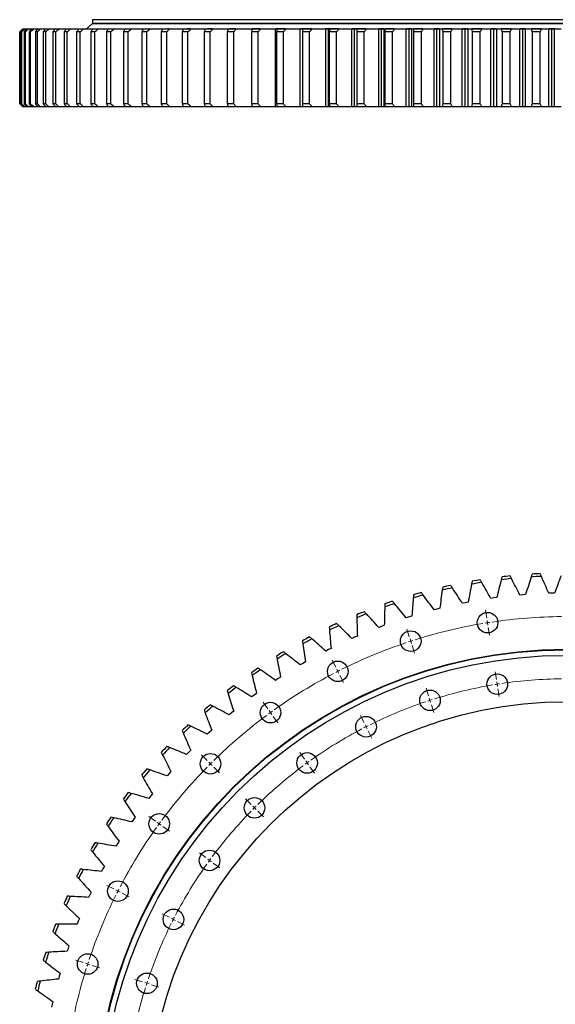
# Model space of a CAD drawing. Header units: millimetres. Extents: x -112 to 5684, y 5243 to 9647.
# Tile 2 of 12: x 647 to 1220, y 6370 to 7422. Entities that reach past the tile are written whole.
import ezdxf

# ---------------------------------------------------------------- set-up
doc = ezdxf.new("R2010")
doc.units = ezdxf.units.MM
doc.header["$LTSCALE"] = 20

msp = doc.modelspace()

# ---------------------------------------------------------------- linework, layer by layer
at = {"color": 7, "linetype": 'Continuous', "lineweight": 25}
for p, q in [((725.3, 7422.4), (725.3, 7418.4)), ((1737.3, 7422.4), (725.3, 7422.4)), ((647.7, 7409.4), (647.5, 7409.4)), ((647.5, 7409.4), (647.5, 7332.4)), ((647.7, 7332.4), (647.7, 7409.4)), ((649.7, 7409.4), (649, 7409.4)), ((649, 7409.4), (649, 7332.4)), ((649.7, 7332.4), (649.7, 7409.4)), ((651.5, 7412.4), (650.7, 7412.4)), ((652.8, 7412.4), (651.9, 7412.4)), ((653.5, 7409.4), (652.3, 7409.4)), ((652.3, 7409.4), (652.3, 7332.4)), ((654.8, 7412.4), (652.8, 7412.4)), ((653.5, 7332.4), (653.5, 7409.4)), ((656.6, 7412.4), (655.1, 7412.4)), ((659.7, 7412.4), (656.6, 7412.4)), ((659, 7409.4), (657.4, 7409.4)), ((657.4, 7409.4), (657.4, 7332.4)), ((659, 7332.4), (659, 7409.4)), ((662.2, 7412.4), (660.1, 7412.4)), ((666.4, 7412.4), (662.2, 7412.4)), ((666.3, 7409.4), (664.2, 7409.4)), ((664.2, 7409.4), (664.2, 7332.4)), ((666.3, 7332.4), (666.3, 7409.4)), ((669.5, 7412.4), (666.8, 7412.4)), ((674.9, 7412.4), (669.5, 7412.4)), ((675.3, 7409.4), (672.7, 7409.4)), ((672.7, 7409.4), (672.7, 7332.4)), ((678.5, 7412.4), (675.2, 7412.4)), ((675.3, 7332.4), (675.3, 7409.4)), ((685, 7412.4), (678.5, 7412.4)), ((686, 7409.4), (682.9, 7409.4)), ((682.9, 7409.4), (682.9, 7332.4)), ((689.2, 7412.4), (685.3, 7412.4)), ((686, 7332.4), (686, 7409.4)), ((696.7, 7412.4), (689.2, 7412.4)), ((694.8, 7409.4), (694.8, 7332.4)), ((698.3, 7409.4), (694.8, 7409.4)), ((701.5, 7412.4), (697.1, 7412.4)), ((698.3, 7332.4), (698.3, 7409.4)), ((710, 7412.4), (701.5, 7412.4)), ((708.3, 7409.4), (708.3, 7332.4)), ((712.2, 7409.4), (708.3, 7409.4)), ((715.4, 7412.4), (710.5, 7412.4)), ((712.2, 7332.4), (712.2, 7409.4)), ((724.8, 7417.9), (718.8, 7412.5)), ((723.4, 7409.4), (723.4, 7332.4)), ((727.8, 7409.4), (723.4, 7409.4)), ((1737.8, 7417.9), (724.8, 7417.9)), ((1737.3, 7418.4), (725.3, 7418.4)), ((725.3, 7412.5), (725.3, 7412.4)), ((731, 7412.4), (725.5, 7412.4)), ((727.8, 7332.4), (727.8, 7409.4)), ((732.3, 7418.4), (732.3, 7417.9)), ((740.1, 7409.4), (740.1, 7332.4)), ((744.8, 7409.4), (740.1, 7409.4)), ((748, 7412.4), (742, 7412.4)), ((744.8, 7332.4), (744.8, 7409.4)), ((758.2, 7409.4), (758.2, 7332.4)), ((763.4, 7409.4), (758.2, 7409.4)), ((766.5, 7412.4), (760, 7412.4)), ((763.4, 7332.4), (763.4, 7409.4)), ((777.8, 7409.4), (777.8, 7332.4)), ((783.3, 7409.4), (777.8, 7409.4)), ((786.4, 7412.4), (779.4, 7412.4)), ((783.3, 7332.4), (783.3, 7409.4)), ((785.9, 7412.5), (785.5, 7412.5)), ((798.7, 7409.4), (798.7, 7332.4)), ((804.6, 7409.4), (798.7, 7409.4)), ((807.6, 7412.4), (800.2, 7412.4)), ((804.6, 7332.4), (804.6, 7409.4)), ((807.2, 7412.5), (805.2, 7412.5)), ((821, 7409.4), (821, 7332.4)), ((827.2, 7409.4), (821, 7409.4)), ((830.2, 7412.4), (822.3, 7412.4)), ((829.7, 7412.5), (826, 7412.5)), ((827.2, 7332.4), (827.2, 7409.4)), ((844.5, 7409.4), (844.5, 7332.4)), ((851.1, 7409.4), (844.5, 7409.4)), ((853.9, 7412.4), (845.6, 7412.4)), ((853.6, 7412.5), (848.1, 7412.5)), ((851.1, 7332.4), (851.1, 7409.4)), ((869.2, 7409.4), (869.2, 7332.4)), ((876.1, 7409.4), (869.2, 7409.4)), ((878.8, 7412.4), (870.2, 7412.4)), ((878.4, 7412.5), (871.5, 7412.5)), ((876.1, 7332.4), (876.1, 7409.4)), ((895, 7409.4), (895, 7332.4)), ((902.2, 7409.4), (895, 7409.4)), ((895.5, 7411.4), (895.5, 7412.4)), ((895.8, 7412.4), (895.5, 7412.4)), ((904.4, 7412.5), (895.8, 7412.5)), ((904.8, 7412.4), (895.8, 7412.4)), ((902.2, 7332.4), (902.2, 7409.4)), ((920.9, 7329.4), (920.9, 7412.4)), ((922.4, 7412.4), (920.9, 7412.4)), ((931.4, 7412.5), (921.1, 7412.5)), ((929.2, 7409.4), (921.8, 7409.4)), ((921.8, 7409.4), (921.8, 7332.4)), ((931.8, 7412.4), (922.4, 7412.4)), ((929.2, 7332.4), (929.2, 7409.4)), ((947.2, 7329.4), (947.2, 7412.4)), ((950, 7412.4), (947.2, 7412.4)), ((959.3, 7412.5), (947.5, 7412.5)), ((957.2, 7409.4), (949.6, 7409.4)), ((949.6, 7409.4), (949.6, 7332.4)), ((959.7, 7412.4), (950, 7412.4)), ((950, 7412.2), (950, 7412.4)), ((950, 7412.4), (950, 7412.4)), ((957.2, 7332.4), (957.2, 7409.4)), ((974.4, 7329.4), (974.4, 7412.4)), ((977.2, 7412.4), (974.4, 7412.4)), ((988, 7412.5), (974.7, 7412.5)), ((977.2, 7329.4), (977.2, 7412.4)), ((978.4, 7412.4), (977.2, 7412.4)), ((978.2, 7409.4), (978.2, 7332.4)), ((986, 7409.4), (978.2, 7409.4)), ((988.4, 7412.4), (978.4, 7412.4)), ((986, 7332.4), (986, 7409.4)), ((1002.4, 7329.4), (1002.4, 7412.4)), ((1005.3, 7412.4), (1002.4, 7412.4)), ((1017.4, 7412.5), (1002.7, 7412.5)), ((1005.3, 7329.4), (1005.3, 7412.4)), ((1007.6, 7412.4), (1005.3, 7412.4)), ((1017.8, 7412.4), (1007.6, 7412.4)), ((1007.6, 7409.4), (1007.6, 7332.4)), ((1015.6, 7409.4), (1007.6, 7409.4)), ((1015.6, 7332.4), (1015.6, 7409.4)), ((1031.1, 7329.4), (1031.1, 7412.4)), ((1034, 7412.4), (1031.1, 7412.4)), ((1036.6, 7412.5), (1031.3, 7412.5)), ((1034, 7329.4), (1034, 7412.4)), ((1037, 7412.4), (1034, 7412.4)), ((1037, 7329.4), (1037, 7412.4)), ((1047.9, 7412.4), (1037.5, 7412.4)), ((1037.6, 7409.4), (1037.6, 7332.4)), ((1045.8, 7409.4), (1037.6, 7409.4)), ((1047.5, 7412.5), (1037.8, 7412.5)), ((1045.8, 7332.4), (1045.8, 7409.4)), ((1060.3, 7329.4), (1060.3, 7412.4)), ((1063.4, 7412.4), (1060.3, 7412.4)), ((1066, 7412.5), (1060.6, 7412.5)), ((1063.4, 7329.4), (1063.4, 7412.4)), ((1066.4, 7412.4), (1063.4, 7412.4)), ((1066.4, 7329.4), (1066.4, 7412.4)), ((1078.6, 7412.4), (1068, 7412.4)), ((1078.2, 7412.5), (1068.3, 7412.5)), ((1068.3, 7409.4), (1068.3, 7332.4)), ((1076.6, 7409.4), (1068.3, 7409.4)), ((1076.6, 7332.4), (1076.6, 7409.4)), ((1090.1, 7329.4), (1090.1, 7412.4)), ((1093.2, 7412.4), (1090.1, 7412.4)), ((1095.9, 7412.5), (1090.4, 7412.5)), ((1093.2, 7329.4), (1093.2, 7412.4)), ((1096.3, 7412.4), (1093.2, 7412.4)), ((1096.3, 7329.4), (1096.3, 7412.4)), ((1109.7, 7412.4), (1098.9, 7412.4)), ((1109.3, 7412.5), (1099.2, 7412.5)), ((1099.4, 7409.4), (1099.4, 7332.4)), ((1107.9, 7409.4), (1099.4, 7409.4)), ((1107.9, 7332.4), (1107.9, 7409.4)), ((1120.3, 7329.4), (1120.3, 7412.4)), ((1123.5, 7412.4), (1120.3, 7412.4)), ((1126.2, 7412.5), (1120.6, 7412.5)), ((1123.5, 7329.4), (1123.5, 7412.4)), ((1126.6, 7412.4), (1123.5, 7412.4)), ((1126.6, 7329.4), (1126.6, 7412.4)), ((1141.1, 7412.4), (1130.3, 7412.4)), ((1140.8, 7412.5), (1130.6, 7412.5)), ((1130.9, 7409.4), (1130.9, 7332.4)), ((1139.5, 7409.4), (1130.9, 7409.4)), ((1139.5, 7332.4), (1139.5, 7409.4)), ((1150.9, 7329.4), (1150.9, 7412.4)), ((1154, 7412.4), (1150.9, 7412.4)), ((1156.9, 7412.5), (1151.2, 7412.5)), ((1154, 7329.4), (1154, 7412.4)), ((1157.2, 7412.4), (1154, 7412.4)), ((1157.2, 7329.4), (1157.2, 7412.4)), ((1172.9, 7412.4), (1162, 7412.4)), ((1172.5, 7412.5), (1162.3, 7412.5)), ((1162.8, 7409.4), (1162.8, 7332.4)), ((1171.4, 7409.4), (1162.8, 7409.4)), ((1171.4, 7332.4), (1171.4, 7409.4)), ((1181.7, 7329.4), (1181.7, 7412.4)), ((1184.9, 7412.4), (1181.7, 7412.4)), ((1187.7, 7412.5), (1182, 7412.5)), ((1184.9, 7329.4), (1184.9, 7412.4)), ((1188, 7412.4), (1184.9, 7412.4)), ((1188, 7329.4), (1188, 7412.4)), ((1204.8, 7412.4), (1193.8, 7412.4)), ((1204.5, 7412.5), (1194.2, 7412.5)), ((1194.8, 7409.4), (1194.8, 7332.4)), ((1203.5, 7409.4), (1194.8, 7409.4)), ((1203.5, 7332.4), (1203.5, 7409.4)), ((1212.7, 7329.4), (1212.7, 7412.4)), ((1215.8, 7412.4), (1212.7, 7412.4)), ((1218.7, 7412.5), (1213, 7412.5)), ((1215.8, 7329.4), (1215.8, 7412.4)), ((1219, 7412.4), (1215.8, 7412.4)), ((1219, 7329.4), (1219, 7412.4)), ((647.7, 7332.4), (647.5, 7332.4)), ((649.7, 7332.4), (649, 7332.4)), ((651.5, 7329.4), (650.7, 7329.4)), ((652.8, 7329.4), (651.9, 7329.4)), ((653.5, 7332.4), (652.3, 7332.4)), ((654.8, 7329.4), (652.8, 7329.4)), ((656.6, 7329.4), (655.1, 7329.4)), ((659.7, 7329.4), (656.6, 7329.4)), ((659, 7332.4), (657.4, 7332.4)), ((662.2, 7329.4), (660.1, 7329.4)), ((666.4, 7329.4), (662.2, 7329.4)), ((666.3, 7332.4), (664.2, 7332.4)), ((669.5, 7329.4), (666.8, 7329.4)), ((674.9, 7329.4), (669.5, 7329.4)), ((675.3, 7332.4), (672.7, 7332.4)), ((678.5, 7329.4), (675.2, 7329.4)), ((685, 7329.4), (678.5, 7329.4)), ((686, 7332.4), (682.9, 7332.4)), ((689.2, 7329.4), (685.3, 7329.4)), ((696.7, 7329.4), (689.2, 7329.4)), ((698.3, 7332.4), (694.8, 7332.4)), ((701.5, 7329.4), (697.1, 7329.4)), ((710, 7329.4), (701.5, 7329.4)), ((712.2, 7332.4), (708.3, 7332.4)), ((715.4, 7329.4), (710.5, 7329.4)), ((727.8, 7332.4), (723.4, 7332.4)), ((731, 7329.4), (725.5, 7329.4)), ((744.8, 7332.4), (740.1, 7332.4)), ((748, 7329.4), (742, 7329.4)), ((763.4, 7332.4), (758.2, 7332.4)), ((766.5, 7329.4), (760, 7329.4)), ((783.3, 7332.4), (777.8, 7332.4)), ((786.4, 7329.4), (779.4, 7329.4)), ((804.6, 7332.4), (798.7, 7332.4)), ((807.6, 7329.4), (800.2, 7329.4)), ((827.2, 7332.4), (821, 7332.4)), ((830.2, 7329.4), (822.3, 7329.4)), ((851.1, 7332.4), (844.5, 7332.4)), ((853.9, 7329.4), (845.6, 7329.4)), ((876.1, 7332.4), (869.2, 7332.4)), ((878.8, 7329.4), (870.2, 7329.4)), ((902.2, 7332.4), (895, 7332.4)), ((895.5, 7329.4), (895.5, 7330.4)), ((895.8, 7329.4), (895.5, 7329.4)), ((904.8, 7329.4), (895.8, 7329.4)), ((922.4, 7329.4), (920.9, 7329.4)), ((929.2, 7332.4), (921.8, 7332.4)), ((931.8, 7329.4), (922.4, 7329.4)), ((950, 7329.4), (947.2, 7329.4)), ((957.2, 7332.4), (949.6, 7332.4)), ((950, 7329.4), (950, 7329.5)), ((959.7, 7329.4), (950, 7329.4)), ((950, 7329.4), (950, 7329.4)), ((977.2, 7329.4), (974.4, 7329.4)), ((978.4, 7329.4), (977.2, 7329.4)), ((986, 7332.4), (978.2, 7332.4)), ((988.4, 7329.4), (978.4, 7329.4)), ((1005.3, 7329.4), (1002.4, 7329.4)), ((1007.6, 7329.4), (1005.3, 7329.4)), ((1015.6, 7332.4), (1007.6, 7332.4)), ((1017.8, 7329.4), (1007.6, 7329.4)), ((1034, 7329.4), (1031.1, 7329.4)), ((1037, 7329.4), (1034, 7329.4)), ((1047.9, 7329.4), (1037.5, 7329.4)), ((1045.8, 7332.4), (1037.6, 7332.4)), ((1063.4, 7329.4), (1060.3, 7329.4)), ((1066.4, 7329.4), (1063.4, 7329.4)), ((1078.6, 7329.4), (1068, 7329.4)), ((1076.6, 7332.4), (1068.3, 7332.4)), ((1093.2, 7329.4), (1090.1, 7329.4)), ((1096.3, 7329.4), (1093.2, 7329.4)), ((1109.7, 7329.4), (1098.9, 7329.4)), ((1107.9, 7332.4), (1099.4, 7332.4)), ((1123.5, 7329.4), (1120.3, 7329.4)), ((1126.6, 7329.4), (1123.5, 7329.4)), ((1141.1, 7329.4), (1130.3, 7329.4)), ((1139.5, 7332.4), (1130.9, 7332.4)), ((1154, 7329.4), (1150.9, 7329.4)), ((1157.2, 7329.4), (1154, 7329.4)), ((1172.9, 7329.4), (1162, 7329.4)), ((1171.4, 7332.4), (1162.8, 7332.4)), ((1184.9, 7329.4), (1181.7, 7329.4)), ((1188, 7329.4), (1184.9, 7329.4)), ((1204.8, 7329.4), (1193.8, 7329.4)), ((1203.5, 7332.4), (1194.8, 7332.4)), ((1215.8, 7329.4), (1212.7, 7329.4)), ((1219, 7329.4), (1215.8, 7329.4)), ((1215.8, 6809.5), (1212.7, 6809.4)), ((1219, 6809.6), (1215.8, 6809.5)), ((1123.5, 6799.3), (1120.3, 6798.7)), ((1126.6, 6799.9), (1123.5, 6799.3)), ((1154, 6804.4), (1150.9, 6803.9)), ((1157.2, 6804.8), (1154, 6804.4)), ((1184.9, 6807.8), (1181.7, 6807.5)), ((1188, 6808), (1184.9, 6807.8)), ((1093.2, 6792.5), (1090.1, 6791.7)), ((1096.3, 6793.3), (1093.2, 6792.5)), ((1063.4, 6784.1), (1060.3, 6783.1)), ((1066.4, 6785), (1063.4, 6784.1)), ((1034, 6774), (1031.1, 6772.9)), ((1037, 6775.1), (1034, 6774)), ((1005.3, 6762.3), (1002.4, 6761)), ((1008.2, 6763.6), (1005.3, 6762.3)), ((977.2, 6749.1), (974.4, 6747.6)), ((980.1, 6750.5), (977.2, 6749.1)), ((952.7, 6735.9), (950, 6734.3)), ((950, 6734.3), (947.2, 6732.7)), ((923.5, 6718.1), (920.9, 6716.3)), ((926.2, 6719.8), (923.5, 6718.1)), ((898.1, 6700.4), (895.5, 6698.5)), ((900.6, 6702.3), (898.1, 6700.4)), ((876.1, 6683.4), (873.6, 6681.4)), ((873.6, 6681.4), (871.2, 6679.3)), ((852.6, 6663.1), (850.2, 6661)), ((850.2, 6661), (847.9, 6658.8)), ((830.2, 6641.6), (828, 6639.4)), ((828, 6639.4), (825.8, 6637.1)), ((807, 6616.6), (804.9, 6614.2)), ((809.1, 6619), (807, 6616.6)), ((787.3, 6592.6), (785.3, 6590.1)), ((789.2, 6595.1), (787.3, 6592.6)), ((768.9, 6567.6), (767.1, 6565)), ((770.7, 6570.2), (768.9, 6567.6)), ((751.9, 6541.7), (750.3, 6539)), ((753.6, 6544.4), (751.9, 6541.7)), ((736.4, 6514.8), (734.9, 6512)), ((738, 6517.6), (736.4, 6514.8)), ((722.4, 6487.2), (721.1, 6484.3)), ((723.8, 6490), (722.4, 6487.2)), ((711.2, 6461.7), (710, 6458.8)), ((710, 6458.8), (708.8, 6455.8)), ((700.1, 6432.7), (699.1, 6429.7)), ((699.1, 6429.7), (698.1, 6426.7)), ((689.8, 6400.1), (689, 6397)), ((690.7, 6403.2), (689.8, 6400.1)), ((682.2, 6370), (681.5, 6366.9)), ((682.9, 6373.1), (682.2, 6370))]:
    msp.add_line(p, q, dxfattribs=at)
at = {"color": 0, "linetype": 'Continuous', "lineweight": 18}
for p, q in [((1146.5, 6782.8), (1145.1, 6791.2)), ((1147.3, 6777.9), (1146.9, 6780.3)), ((1147.3, 6777.9), (1147.6, 6775.4)), ((1063.7, 6762.9), (1061.1, 6771)), ((1148, 6772.9), (1149.4, 6764.5)), ((1065.2, 6758.2), (1064.5, 6760.6)), ((1065.2, 6758.2), (1066, 6755.8)), ((1066.8, 6753.4), (1069.4, 6745.3)), ((985.1, 6730.4), (981.2, 6737.9)), ((987.3, 6725.9), (986.2, 6728.1)), ((987.3, 6725.9), (988.5, 6723.7)), ((1156.9, 6717.1), (1155.5, 6725.5)), ((989.6, 6721.4), (993.5, 6713.9)), ((1157.7, 6712.2), (1157.3, 6714.7)), ((1084.2, 6699.7), (1081.6, 6707.8)), ((1157.7, 6712.2), (1158.1, 6709.7)), ((1158.4, 6707.2), (1159.8, 6698.9)), ((1085.8, 6694.9), (1085, 6697.3)), ((1085.8, 6694.9), (1086.6, 6692.6)), ((912.5, 6685.9), (907.5, 6692.8)), ((915.4, 6681.8), (913.9, 6683.9)), ((1087.3, 6690.2), (1090, 6682.1)), ((915.4, 6681.8), (916.9, 6679.8)), ((918.3, 6677.8), (923.3, 6670.9)), ((1015.2, 6671.1), (1011.4, 6678.7)), ((1017.5, 6666.7), (1016.4, 6668.9)), ((1017.5, 6666.7), (1018.6, 6664.4)), ((1019.8, 6662.2), (1023.6, 6654.6)), ((847.7, 6630.6), (841.7, 6636.6)), ((951.6, 6632.1), (946.6, 6639)), ((954.5, 6628), (953, 6630.1)), ((851.3, 6627.1), (849.5, 6628.8)), ((851.3, 6627.1), (853, 6625.3)), ((854.8, 6623.5), (860.8, 6617.5)), ((954.5, 6628), (956, 6626)), ((957.4, 6624), (962.4, 6617.1)), ((894.8, 6583.6), (888.7, 6589.6)), ((898.3, 6580), (896.5, 6581.8)), ((898.3, 6580), (900.1, 6578.3)), ((792.5, 6565.9), (785.6, 6570.9)), ((901.8, 6576.5), (907.8, 6570.5)), ((796.5, 6562.9), (794.5, 6564.4)), ((796.5, 6562.9), (798.5, 6561.5)), ((800.5, 6560), (807.4, 6555)), ((846.2, 6526.8), (839.4, 6531.8)), ((850.3, 6523.8), (848.3, 6525.3)), ((850.3, 6523.8), (852.3, 6522.4)), ((854.3, 6520.9), (861.2, 6515.9)), ((748, 6493.3), (740.4, 6497.1)), ((752.4, 6491), (750.2, 6492.1)), ((752.4, 6491), (754.7, 6489.9)), ((756.9, 6488.7), (764.5, 6484.9)), ((807.2, 6463.1), (799.6, 6466.9)), ((811.7, 6460.8), (809.5, 6462)), ((811.7, 6460.8), (813.9, 6459.7)), ((816.1, 6458.5), (823.7, 6454.7)), ((715.4, 6414.6), (707.3, 6417.3)), ((720.1, 6413.1), (717.8, 6413.9)), ((720.1, 6413.1), (722.5, 6412.3)), ((724.9, 6411.5), (733, 6408.9)), ((778.6, 6394.1), (770.6, 6396.7)), ((783.4, 6392.5), (781, 6393.3)), ((783.4, 6392.5), (785.8, 6391.8)), ((788.1, 6391), (796.2, 6388.4))]:
    msp.add_line(p, q, dxfattribs=at)
at = {"color": 7, "linetype": 'Continuous', "lineweight": 25}
for centre, radius in [((1147.3, 6777.9), 11), ((1065.2, 6758.2), 11), ((1231.3, 6247), 502.5), ((1231.3, 6247), 502), ((1231.3, 6247), 496), ((987.3, 6725.9), 11), ((1157.7, 6712.2), 11), ((1085.8, 6694.9), 11), ((1231.3, 6247), 446.5), ((915.4, 6681.8), 11), ((1017.5, 6666.7), 11), ((851.3, 6627.1), 11), ((954.5, 6628), 11), ((898.3, 6580), 11), ((796.5, 6562.9), 11), ((850.3, 6523.8), 11), ((752.4, 6491), 11), ((811.7, 6460.8), 11), ((720.1, 6413.1), 11), ((783.4, 6392.5), 11)]:
    msp.add_circle(centre, radius, dxfattribs=at)
for radius, start, end in [(584, 92.7315, 93.5843), (581, 98.9311, 100.0162), (584, 99.0472, 99.9001), (581, 95.7732, 96.8583), (584, 95.8894, 96.7422), (581, 92.6154, 93.7004), (584, 105.363, 106.2159), (581, 102.089, 103.1741), (584, 102.2051, 103.058), (581, 108.4048, 109.4899), (584, 108.5209, 109.3738), (581, 105.2469, 106.332), (584, 111.6788, 112.5317), (581, 111.5627, 112.6478), (584, 114.8367, 115.6896), (581, 114.7206, 115.8057), (584, 117.9946, 118.8475), (581, 117.8785, 118.9636), (584, 121.1525, 122.0054), (581, 121.0364, 122.1215), (584, 124.3104, 125.1633), (581, 124.1943, 125.2794), (584, 127.4683, 128.3212), (581, 127.3522, 128.4373), (584, 130.6262, 131.4791), (581, 130.5101, 131.5952), (584, 133.7841, 134.637), (581, 133.668, 134.7531), (584, 136.942, 137.7949), (581, 136.8259, 137.911), (584, 140.0999, 140.9528), (581, 139.9838, 141.0689), (584, 143.2578, 144.1106), (581, 143.1417, 144.2268), (584, 146.4157, 147.2685), (581, 146.2996, 147.3846), (584, 149.5736, 150.4264), (581, 149.4575, 150.5425), (584, 152.7315, 153.5843), (581, 152.6154, 153.7004), (584, 155.8894, 156.7422), (581, 155.7732, 156.8583), (584, 159.0472, 159.9001), (581, 158.9311, 160.0162), (584, 162.2051, 163.058), (581, 162.089, 163.1741), (584, 165.363, 166.2159), (581, 165.2469, 166.332)]:
    msp.add_arc((1231.3, 6247), radius, start, end, dxfattribs=at)
at = {"color": 0, "linetype": 'Continuous', "lineweight": 18}
for radius, start, end in [(537.5, 99.533, 107.467), (537.5, 99, 99.2665), (537.5, 98.7335, 99), (537.5, 90.533, 98.467), (537.5, 108.533, 116.467), (537.5, 108, 108.2665), (537.5, 107.7335, 108), (537.5, 117, 117.2665), (537.5, 116.7335, 117), (537.5, 117.533, 125.467), (471, 90.6082, 98.3918), (471, 99.6082, 107.3918), (471, 99, 99.3041), (471, 98.6959, 99), (471, 108.6082, 116.3918), (471, 108, 108.3041), (471, 107.6959, 108), (537.5, 125.7335, 126), (537.5, 126.533, 134.467), (537.5, 126, 126.2665), (471, 117.6082, 125.3918), (471, 117, 117.3041), (471, 116.6959, 117), (537.5, 135.533, 143.467), (537.5, 135, 135.2665), (537.5, 134.7335, 135), (471, 126.6082, 134.3918), (471, 126, 126.3041), (471, 125.6959, 126), (471, 135, 135.3041), (471, 134.6959, 135), (471, 135.6082, 143.3918), (537.5, 144.533, 152.467), (537.5, 144, 144.2665), (537.5, 143.7335, 144), (471, 143.6959, 144), (471, 144.6082, 152.3918), (471, 144, 144.3041), (537.5, 152.7335, 153), (537.5, 153.533, 161.467), (537.5, 153, 153.2665), (471, 152.6959, 153), (471, 153.6082, 161.3918), (471, 153, 153.3041), (537.5, 162, 162.2665), (537.5, 161.7335, 162), (537.5, 162.533, 170.467), (471, 162.6082, 170.3918), (471, 162, 162.3041), (471, 161.6959, 162)]:
    msp.add_arc((1231.3, 6247), radius, start, end, dxfattribs=at)
at = {"color": 7, "linetype": 'Continuous', "lineweight": 25}
for points in [[(650.4, 7412.4), (649.4, 7411.4), (648.5, 7410.4), (647.5, 7409.4)], [(647.7, 7409.4), (648.7, 7410.4), (649.7, 7411.4), (650.7, 7412.4)], [(651.9, 7412.4), (650.9, 7411.4), (650, 7410.4), (649, 7409.4)], [(649.7, 7409.4), (650.7, 7410.4), (651.8, 7411.4), (652.8, 7412.4)], [(655.1, 7412.4), (654.2, 7411.4), (653.2, 7410.4), (652.3, 7409.4)], [(653.5, 7409.4), (654.5, 7410.4), (655.6, 7411.4), (656.6, 7412.4)], [(660.1, 7412.4), (659.2, 7411.4), (658.3, 7410.4), (657.4, 7409.4)], [(659, 7409.4), (660.1, 7410.4), (661.1, 7411.4), (662.2, 7412.4)], [(666.8, 7412.4), (665.9, 7411.4), (665, 7410.4), (664.2, 7409.4)], [(666.3, 7409.4), (667.4, 7410.4), (668.4, 7411.4), (669.5, 7412.4)], [(675.2, 7412.4), (674.4, 7411.4), (673.5, 7410.4), (672.7, 7409.4)], [(675.3, 7409.4), (676.4, 7410.4), (677.4, 7411.4), (678.5, 7412.4)], [(685.3, 7412.4), (684.5, 7411.4), (683.7, 7410.4), (682.9, 7409.4)], [(686, 7409.4), (687, 7410.4), (688.1, 7411.4), (689.2, 7412.4)], [(697.1, 7412.4), (696.3, 7411.4), (695.6, 7410.4), (694.8, 7409.4)], [(698.3, 7409.4), (699.4, 7410.4), (700.4, 7411.4), (701.5, 7412.4)], [(710.5, 7412.4), (709.8, 7411.4), (709, 7410.4), (708.3, 7409.4)], [(712.2, 7409.4), (713.3, 7410.4), (714.4, 7411.4), (715.4, 7412.4)], [(725.5, 7412.4), (724.8, 7411.4), (724.1, 7410.4), (723.4, 7409.4)], [(727.8, 7409.4), (728.8, 7410.4), (729.9, 7411.4), (731, 7412.4)], [(742, 7412.4), (741.3, 7411.4), (740.7, 7410.4), (740.1, 7409.4)], [(744.8, 7409.4), (745.9, 7410.4), (746.9, 7411.4), (748, 7412.4)], [(760, 7412.4), (759.4, 7411.4), (758.8, 7410.4), (758.2, 7409.4)], [(763.4, 7409.4), (764.4, 7410.4), (765.4, 7411.4), (766.5, 7412.4)], [(779.4, 7412.4), (778.8, 7411.4), (778.3, 7410.4), (777.8, 7409.4)], [(783.3, 7409.4), (784.3, 7410.4), (785.4, 7411.4), (786.4, 7412.4)], [(800.2, 7412.4), (799.7, 7411.4), (799.2, 7410.4), (798.7, 7409.4)], [(804.6, 7409.4), (805.6, 7410.4), (806.6, 7411.4), (807.6, 7412.4)], [(822.3, 7412.4), (821.9, 7411.4), (821.4, 7410.4), (821, 7409.4)], [(827.2, 7409.4), (828.2, 7410.4), (829.2, 7411.4), (830.2, 7412.4)], [(845.6, 7412.4), (845.3, 7411.4), (844.9, 7410.4), (844.5, 7409.4)], [(851.1, 7409.4), (852, 7410.4), (853, 7411.4), (853.9, 7412.4)], [(870.2, 7412.4), (869.8, 7411.4), (869.5, 7410.4), (869.2, 7409.4)], [(876.1, 7409.4), (877, 7410.4), (877.9, 7411.4), (878.8, 7412.4)], [(895.5, 7412.4), (890, 7412.4), (884.4, 7412.4), (878.8, 7412.4)], [(895.8, 7412.4), (895.5, 7411.4), (895.3, 7410.4), (895, 7409.4)], [(902.2, 7409.4), (903, 7410.4), (903.9, 7411.4), (904.8, 7412.4)], [(920.9, 7412.4), (915.6, 7412.4), (910.2, 7412.4), (904.8, 7412.4)], [(922.4, 7412.4), (922.2, 7411.4), (922, 7410.4), (921.8, 7409.4)], [(929.2, 7409.4), (930.1, 7410.4), (930.9, 7411.4), (931.8, 7412.4)], [(947.2, 7412.4), (942.1, 7412.4), (937, 7412.4), (931.8, 7412.4)], [(950, 7412.4), (949.8, 7411.4), (949.7, 7410.4), (949.6, 7409.4)], [(957.2, 7409.4), (958, 7410.4), (958.9, 7411.4), (959.7, 7412.4)], [(974.4, 7412.4), (969.5, 7412.4), (964.6, 7412.4), (959.7, 7412.4)], [(978.4, 7412.4), (978.3, 7411.4), (978.3, 7410.4), (978.2, 7409.4)], [(986, 7409.4), (986.8, 7410.4), (987.6, 7411.4), (988.4, 7412.4)], [(1002.4, 7412.4), (997.8, 7412.4), (993.1, 7412.4), (988.4, 7412.4)], [(1007.6, 7412.4), (1007.6, 7411.4), (1007.6, 7410.4), (1007.6, 7409.4)], [(1015.6, 7409.4), (1016.3, 7410.4), (1017.1, 7411.4), (1017.8, 7412.4)], [(1031.1, 7412.4), (1026.7, 7412.4), (1022.3, 7412.4), (1017.8, 7412.4)], [(1037.5, 7412.4), (1037.3, 7412.4), (1037.1, 7412.4), (1037, 7412.4)], [(1037.5, 7412.4), (1037.5, 7411.4), (1037.6, 7410.4), (1037.6, 7409.4)], [(1045.8, 7409.4), (1046.5, 7410.4), (1047.2, 7411.4), (1047.9, 7412.4)], [(1060.3, 7412.4), (1056.2, 7412.4), (1052.1, 7412.4), (1047.9, 7412.4)], [(1068, 7412.4), (1067.4, 7412.4), (1066.9, 7412.4), (1066.4, 7412.4)], [(1068, 7412.4), (1068.1, 7411.4), (1068.2, 7410.4), (1068.3, 7409.4)], [(1076.6, 7409.4), (1077.3, 7410.4), (1077.9, 7411.4), (1078.6, 7412.4)], [(1090.1, 7412.4), (1086.3, 7412.4), (1082.5, 7412.4), (1078.6, 7412.4)], [(1098.9, 7412.4), (1098, 7412.4), (1097.1, 7412.4), (1096.3, 7412.4)], [(1098.9, 7412.4), (1099.1, 7411.4), (1099.2, 7410.4), (1099.4, 7409.4)], [(1107.9, 7409.4), (1108.5, 7410.4), (1109.1, 7411.4), (1109.7, 7412.4)], [(1120.3, 7412.4), (1116.8, 7412.4), (1113.3, 7412.4), (1109.7, 7412.4)], [(1130.3, 7412.4), (1129, 7412.4), (1127.8, 7412.4), (1126.6, 7412.4)], [(1130.3, 7412.4), (1130.5, 7411.4), (1130.7, 7410.4), (1130.9, 7409.4)], [(1139.5, 7409.4), (1140.1, 7410.4), (1140.6, 7411.4), (1141.1, 7412.4)], [(1150.9, 7412.4), (1147.7, 7412.4), (1144.4, 7412.4), (1141.1, 7412.4)], [(1162, 7412.4), (1160.3, 7412.4), (1158.7, 7412.4), (1157.2, 7412.4)], [(1162, 7412.4), (1162.2, 7411.4), (1162.5, 7410.4), (1162.8, 7409.4)], [(1171.4, 7409.4), (1171.9, 7410.4), (1172.4, 7411.4), (1172.9, 7412.4)], [(1181.7, 7412.4), (1178.8, 7412.4), (1175.9, 7412.4), (1172.9, 7412.4)], [(1193.8, 7412.4), (1191.9, 7412.4), (1189.9, 7412.4), (1188, 7412.4)], [(1193.8, 7412.4), (1194.2, 7411.4), (1194.5, 7410.4), (1194.8, 7409.4)], [(1203.5, 7409.4), (1204, 7410.4), (1204.4, 7411.4), (1204.8, 7412.4)], [(1212.7, 7412.4), (1210.1, 7412.4), (1207.5, 7412.4), (1204.8, 7412.4)], [(1225.8, 7412.4), (1223.5, 7412.4), (1221.2, 7412.4), (1219, 7412.4)], [(647.5, 7332.4), (648.5, 7331.4), (649.4, 7330.4), (650.4, 7329.4)], [(650.7, 7329.4), (649.7, 7330.4), (648.7, 7331.4), (647.7, 7332.4)], [(649, 7332.4), (650, 7331.4), (650.9, 7330.4), (651.9, 7329.4)], [(652.8, 7329.4), (651.8, 7330.4), (650.7, 7331.4), (649.7, 7332.4)], [(652.3, 7332.4), (653.2, 7331.4), (654.2, 7330.4), (655.1, 7329.4)], [(656.6, 7329.4), (655.6, 7330.4), (654.5, 7331.4), (653.5, 7332.4)], [(657.4, 7332.4), (658.3, 7331.4), (659.2, 7330.4), (660.1, 7329.4)], [(662.2, 7329.4), (661.1, 7330.4), (660.1, 7331.4), (659, 7332.4)], [(664.2, 7332.4), (665, 7331.4), (665.9, 7330.4), (666.8, 7329.4)], [(669.5, 7329.4), (668.4, 7330.4), (667.4, 7331.4), (666.3, 7332.4)], [(672.7, 7332.4), (673.5, 7331.4), (674.4, 7330.4), (675.2, 7329.4)], [(678.5, 7329.4), (677.4, 7330.4), (676.4, 7331.4), (675.3, 7332.4)], [(682.9, 7332.4), (683.7, 7331.4), (684.5, 7330.4), (685.3, 7329.4)], [(689.2, 7329.4), (688.1, 7330.4), (687, 7331.4), (686, 7332.4)], [(694.8, 7332.4), (695.6, 7331.4), (696.3, 7330.4), (697.1, 7329.4)], [(701.5, 7329.4), (700.4, 7330.4), (699.4, 7331.4), (698.3, 7332.4)], [(708.3, 7332.4), (709, 7331.4), (709.8, 7330.4), (710.5, 7329.4)], [(715.4, 7329.4), (714.4, 7330.4), (713.3, 7331.4), (712.2, 7332.4)], [(723.4, 7332.4), (724.1, 7331.4), (724.8, 7330.4), (725.5, 7329.4)], [(731, 7329.4), (729.9, 7330.4), (728.8, 7331.4), (727.8, 7332.4)], [(740.1, 7332.4), (740.7, 7331.4), (741.3, 7330.4), (742, 7329.4)], [(748, 7329.4), (746.9, 7330.4), (745.9, 7331.4), (744.8, 7332.4)], [(758.2, 7332.4), (758.8, 7331.4), (759.4, 7330.4), (760, 7329.4)], [(766.5, 7329.4), (765.4, 7330.4), (764.4, 7331.4), (763.4, 7332.4)], [(777.8, 7332.4), (778.3, 7331.4), (778.8, 7330.4), (779.4, 7329.4)], [(786.4, 7329.4), (785.4, 7330.4), (784.3, 7331.4), (783.3, 7332.4)], [(798.7, 7332.4), (799.2, 7331.4), (799.7, 7330.4), (800.2, 7329.4)], [(807.6, 7329.4), (806.6, 7330.4), (805.6, 7331.4), (804.6, 7332.4)], [(821, 7332.4), (821.4, 7331.4), (821.9, 7330.4), (822.3, 7329.4)], [(830.2, 7329.4), (829.2, 7330.4), (828.2, 7331.4), (827.2, 7332.4)], [(844.5, 7332.4), (844.9, 7331.4), (845.3, 7330.4), (845.6, 7329.4)], [(853.9, 7329.4), (853, 7330.4), (852, 7331.4), (851.1, 7332.4)], [(869.2, 7332.4), (869.5, 7331.4), (869.8, 7330.4), (870.2, 7329.4)], [(878.8, 7329.4), (877.9, 7330.4), (877, 7331.4), (876.1, 7332.4)], [(895.5, 7329.4), (890, 7329.4), (884.4, 7329.4), (878.8, 7329.4)], [(895, 7332.4), (895.3, 7331.4), (895.5, 7330.4), (895.8, 7329.4)], [(904.8, 7329.4), (903.9, 7330.4), (903, 7331.4), (902.2, 7332.4)], [(920.9, 7329.4), (915.6, 7329.4), (910.2, 7329.4), (904.8, 7329.4)], [(921.8, 7332.4), (922, 7331.4), (922.2, 7330.4), (922.4, 7329.4)], [(931.8, 7329.4), (930.9, 7330.4), (930.1, 7331.4), (929.2, 7332.4)], [(947.2, 7329.4), (942.1, 7329.4), (937, 7329.4), (931.8, 7329.4)], [(949.6, 7332.4), (949.7, 7331.4), (949.8, 7330.4), (950, 7329.4)], [(959.7, 7329.4), (958.9, 7330.4), (958, 7331.4), (957.2, 7332.4)], [(974.4, 7329.4), (969.5, 7329.4), (964.6, 7329.4), (959.7, 7329.4)], [(978.2, 7332.4), (978.3, 7331.4), (978.3, 7330.4), (978.4, 7329.4)], [(988.4, 7329.4), (987.6, 7330.4), (986.8, 7331.4), (986, 7332.4)], [(1002.4, 7329.4), (997.8, 7329.4), (993.1, 7329.4), (988.4, 7329.4)], [(1007.6, 7332.4), (1007.6, 7331.4), (1007.6, 7330.4), (1007.6, 7329.4)], [(1017.8, 7329.4), (1017.1, 7330.4), (1016.3, 7331.4), (1015.6, 7332.4)], [(1031.1, 7329.4), (1026.7, 7329.4), (1022.3, 7329.4), (1017.8, 7329.4)], [(1037.5, 7329.4), (1037.3, 7329.4), (1037.1, 7329.4), (1037, 7329.4)], [(1037.6, 7332.4), (1037.6, 7331.4), (1037.5, 7330.4), (1037.5, 7329.4)], [(1047.9, 7329.4), (1047.2, 7330.4), (1046.5, 7331.4), (1045.8, 7332.4)], [(1060.3, 7329.4), (1056.2, 7329.4), (1052.1, 7329.4), (1047.9, 7329.4)], [(1068, 7329.4), (1067.4, 7329.4), (1066.9, 7329.4), (1066.4, 7329.4)], [(1068.3, 7332.4), (1068.2, 7331.4), (1068.1, 7330.4), (1068, 7329.4)], [(1078.6, 7329.4), (1077.9, 7330.4), (1077.3, 7331.4), (1076.6, 7332.4)], [(1090.1, 7329.4), (1086.3, 7329.4), (1082.5, 7329.4), (1078.6, 7329.4)], [(1098.9, 7329.4), (1098, 7329.4), (1097.1, 7329.4), (1096.3, 7329.4)], [(1099.4, 7332.4), (1099.2, 7331.4), (1099.1, 7330.4), (1098.9, 7329.4)], [(1109.7, 7329.4), (1109.1, 7330.4), (1108.5, 7331.4), (1107.9, 7332.4)], [(1120.3, 7329.4), (1116.8, 7329.4), (1113.3, 7329.4), (1109.7, 7329.4)], [(1130.3, 7329.4), (1129, 7329.4), (1127.8, 7329.4), (1126.6, 7329.4)], [(1130.9, 7332.4), (1130.7, 7331.4), (1130.5, 7330.4), (1130.3, 7329.4)], [(1141.1, 7329.4), (1140.6, 7330.4), (1140.1, 7331.4), (1139.5, 7332.4)], [(1150.9, 7329.4), (1147.7, 7329.4), (1144.4, 7329.4), (1141.1, 7329.4)], [(1162, 7329.4), (1160.3, 7329.4), (1158.7, 7329.4), (1157.2, 7329.4)], [(1162.8, 7332.4), (1162.5, 7331.4), (1162.2, 7330.4), (1162, 7329.4)], [(1172.9, 7329.4), (1172.4, 7330.4), (1171.9, 7331.4), (1171.4, 7332.4)], [(1181.7, 7329.4), (1178.8, 7329.4), (1175.9, 7329.4), (1172.9, 7329.4)], [(1193.8, 7329.4), (1191.9, 7329.4), (1189.9, 7329.4), (1188, 7329.4)], [(1194.8, 7332.4), (1194.5, 7331.4), (1194.2, 7330.4), (1193.8, 7329.4)], [(1204.8, 7329.4), (1204.4, 7330.4), (1204, 7331.4), (1203.5, 7332.4)], [(1212.7, 7329.4), (1210.1, 7329.4), (1207.5, 7329.4), (1204.8, 7329.4)], [(1225.8, 7329.4), (1223.5, 7329.4), (1221.2, 7329.4), (1219, 7329.4)], [(1194.8, 6829.8), (1194.5, 6828.8), (1194.2, 6827.8), (1193.8, 6826.8)], [(1204.8, 6827.4), (1204.4, 6828.4), (1204, 6829.3), (1203.5, 6830.3)], [(1130.3, 6819.1), (1129, 6812.7), (1127.8, 6806.3), (1126.6, 6799.9)], [(1130.9, 6822.3), (1130.7, 6821.2), (1130.5, 6820.2), (1130.3, 6819.1)], [(1141.1, 6820.9), (1140.6, 6821.9), (1140.1, 6822.8), (1139.5, 6823.7)], [(1150.9, 6803.9), (1147.7, 6809.6), (1144.4, 6815.3), (1141.1, 6820.9)], [(1162, 6823.8), (1160.3, 6817.5), (1158.7, 6811.2), (1157.2, 6804.8)], [(1162.8, 6826.9), (1162.5, 6825.9), (1162.2, 6824.9), (1162, 6823.8)], [(1172.9, 6825), (1172.4, 6826), (1171.9, 6826.9), (1171.4, 6827.9)], [(1181.7, 6807.5), (1178.8, 6813.4), (1175.9, 6819.2), (1172.9, 6825)], [(1193.8, 6826.8), (1191.9, 6820.5), (1189.9, 6814.3), (1188, 6808)], [(1212.7, 6809.4), (1210.1, 6815.4), (1207.5, 6821.4), (1204.8, 6827.4)], [(1225.8, 6828), (1223.5, 6821.9), (1221.2, 6815.7), (1219, 6809.6)], [(1078.6, 6807.5), (1077.9, 6808.4), (1077.3, 6809.3), (1076.6, 6810.1)], [(1098.9, 6812.7), (1098, 6806.2), (1097.1, 6799.7), (1096.3, 6793.3)], [(1099.4, 6815.9), (1099.2, 6814.8), (1099.1, 6813.8), (1098.9, 6812.7)], [(1109.7, 6815.1), (1109.1, 6816), (1108.5, 6816.9), (1107.9, 6817.8)], [(1120.3, 6798.7), (1116.8, 6804.2), (1113.3, 6809.7), (1109.7, 6815.1)], [(1047.9, 6798.3), (1047.2, 6799.1), (1046.5, 6799.9), (1045.8, 6800.7)], [(1060.3, 6783.1), (1056.2, 6788.2), (1052.1, 6793.2), (1047.9, 6798.3)], [(1068, 6804.5), (1067.4, 6798), (1066.9, 6791.5), (1066.4, 6785)], [(1068.3, 6807.8), (1068.2, 6806.7), (1068.1, 6805.6), (1068, 6804.5)], [(1090.1, 6791.7), (1086.3, 6797), (1082.5, 6802.3), (1078.6, 6807.5)], [(1017.8, 6787.3), (1017.1, 6788.1), (1016.3, 6788.9), (1015.6, 6789.7)], [(1037.5, 6794.7), (1037.3, 6788.2), (1037.1, 6781.6), (1037, 6775.1)], [(1037.6, 6797.9), (1037.6, 6796.8), (1037.5, 6795.8), (1037.5, 6794.7)], [(1007.6, 6786.4), (1007.6, 6785.3), (1007.6, 6784.3), (1007.6, 6783.2)], [(1007.6, 6783.2), (1007.8, 6776.6), (1008, 6770.1), (1008.2, 6763.6)], [(1031.1, 6772.9), (1026.7, 6777.7), (1022.3, 6782.5), (1017.8, 6787.3)], [(978.2, 6773.3), (978.3, 6772.2), (978.3, 6771.1), (978.4, 6770)], [(978.4, 6770), (978.9, 6763.5), (979.5, 6757), (980.1, 6750.5)], [(988.4, 6774.7), (987.6, 6775.5), (986.8, 6776.2), (986, 6777)], [(1002.4, 6761), (997.8, 6765.6), (993.1, 6770.2), (988.4, 6774.7)], [(949.6, 6758.5), (949.7, 6757.4), (949.8, 6756.4), (950, 6755.3)], [(959.7, 6760.6), (958.9, 6761.3), (958, 6762), (957.2, 6762.7)], [(974.4, 6747.6), (969.5, 6752), (964.6, 6756.3), (959.7, 6760.6)], [(931.8, 6744.8), (930.9, 6745.5), (930.1, 6746.1), (929.2, 6746.8)], [(950, 6755.3), (950.8, 6748.8), (951.8, 6742.4), (952.7, 6735.9)], [(921.8, 6742.2), (922, 6741.2), (922.2, 6740.1), (922.4, 6739)], [(922.4, 6739), (923.6, 6732.6), (924.9, 6726.2), (926.2, 6719.8)], [(947.2, 6732.7), (942.1, 6736.8), (937, 6740.8), (931.8, 6744.8)], [(895, 6724.4), (895.3, 6723.4), (895.5, 6722.3), (895.8, 6721.3)], [(904.8, 6727.6), (903.9, 6728.2), (903, 6728.8), (902.2, 6729.4)], [(920.9, 6716.3), (915.6, 6720.1), (910.2, 6723.9), (904.8, 6727.6)], [(895.8, 6721.3), (897.3, 6714.9), (899, 6708.6), (900.6, 6702.3)], [(869.2, 6705.2), (869.5, 6704.1), (869.8, 6703.1), (870.2, 6702.1)], [(878.8, 6708.8), (877.9, 6709.4), (877, 6709.9), (876.1, 6710.5)], [(895.5, 6698.5), (890, 6702), (884.4, 6705.4), (878.8, 6708.8)], [(870.2, 6702.1), (872.1, 6695.8), (874, 6689.6), (876.1, 6683.4)], [(844.5, 6684.5), (844.9, 6683.5), (845.3, 6682.5), (845.6, 6681.5)], [(853.9, 6688.7), (853, 6689.2), (852, 6689.7), (851.1, 6690.2)], [(871.2, 6679.3), (865.4, 6682.5), (859.7, 6685.6), (853.9, 6688.7)], [(845.6, 6681.5), (847.9, 6675.4), (850.2, 6669.2), (852.6, 6663.1)], [(821, 6662.5), (821.4, 6661.6), (821.9, 6660.6), (822.3, 6659.6)], [(830.2, 6667.3), (829.2, 6667.7), (828.2, 6668.2), (827.2, 6668.6)], [(847.9, 6658.8), (842, 6661.7), (836.1, 6664.5), (830.2, 6667.3)], [(822.3, 6659.6), (824.9, 6653.6), (827.5, 6647.6), (830.2, 6641.6)], [(807.6, 6644.5), (806.6, 6644.9), (805.6, 6645.3), (804.6, 6645.7)], [(825.8, 6637.1), (819.8, 6639.6), (813.7, 6642.1), (807.6, 6644.5)], [(798.7, 6639.3), (799.2, 6638.3), (799.7, 6637.4), (800.2, 6636.4)], [(800.2, 6636.4), (803.1, 6630.6), (806.1, 6624.7), (809.1, 6619)], [(786.4, 6620.6), (785.4, 6620.9), (784.3, 6621.3), (783.3, 6621.6)], [(804.9, 6614.2), (798.7, 6616.4), (792.6, 6618.5), (786.4, 6620.6)], [(777.8, 6614.9), (778.3, 6613.9), (778.8, 6613), (779.4, 6612.1)], [(779.4, 6612.1), (782.6, 6606.4), (785.9, 6600.7), (789.2, 6595.1)], [(758.2, 6589.3), (758.8, 6588.4), (759.4, 6587.5), (760, 6586.6)], [(766.5, 6595.5), (765.4, 6595.8), (764.4, 6596.1), (763.4, 6596.3)], [(785.3, 6590.1), (779.1, 6592), (772.8, 6593.8), (766.5, 6595.5)], [(760, 6586.6), (763.5, 6581.1), (767.1, 6575.7), (770.7, 6570.2)], [(748, 6569.4), (746.9, 6569.6), (745.9, 6569.8), (744.8, 6570)], [(767.1, 6565), (760.7, 6566.5), (754.4, 6568), (748, 6569.4)], [(740.1, 6562.8), (740.7, 6561.9), (741.3, 6561), (742, 6560.1)], [(742, 6560.1), (745.8, 6554.9), (749.7, 6549.6), (753.6, 6544.4)], [(723.4, 6535.2), (724.1, 6534.4), (724.8, 6533.5), (725.5, 6532.7)], [(731, 6542.2), (729.9, 6542.4), (728.8, 6542.6), (727.8, 6542.7)], [(750.3, 6539), (743.9, 6540.1), (737.4, 6541.2), (731, 6542.2)], [(725.5, 6532.7), (729.6, 6527.6), (733.7, 6522.6), (738, 6517.6)], [(715.4, 6514.2), (714.4, 6514.3), (713.3, 6514.4), (712.2, 6514.6)], [(734.9, 6512), (728.4, 6512.8), (722, 6513.5), (715.4, 6514.2)], [(708.3, 6506.8), (709, 6506), (709.8, 6505.2), (710.5, 6504.4)], [(710.5, 6504.4), (714.9, 6499.6), (719.3, 6494.8), (723.8, 6490)], [(701.5, 6485.4), (700.4, 6485.5), (699.4, 6485.5), (698.3, 6485.6)], [(721.1, 6484.3), (714.6, 6484.7), (708, 6485.1), (701.5, 6485.4)], [(694.8, 6477.6), (695.6, 6476.8), (696.3, 6476.1), (697.1, 6475.3)], [(697.1, 6475.3), (701.7, 6470.7), (706.4, 6466.2), (711.2, 6461.7)], [(689.2, 6455.8), (688.1, 6455.8), (687, 6455.8), (686, 6455.8)], [(708.8, 6455.8), (702.3, 6455.9), (695.7, 6455.9), (689.2, 6455.8)], [(682.9, 6447.7), (683.7, 6447), (684.5, 6446.3), (685.3, 6445.5)], [(685.3, 6445.5), (690.2, 6441.2), (695.2, 6436.9), (700.1, 6432.7)], [(678.5, 6425.7), (677.4, 6425.6), (676.4, 6425.5), (675.3, 6425.5)], [(698.1, 6426.7), (691.6, 6426.4), (685, 6426.1), (678.5, 6425.7)], [(672.7, 6417.2), (673.5, 6416.5), (674.4, 6415.8), (675.2, 6415.2)], [(675.2, 6415.2), (680.3, 6411.1), (685.5, 6407.1), (690.7, 6403.2)], [(669.5, 6394.9), (668.4, 6394.8), (667.4, 6394.7), (666.3, 6394.6)], [(689, 6397), (682.5, 6396.4), (676, 6395.7), (669.5, 6394.9)], [(664.2, 6386.1), (665, 6385.5), (665.9, 6384.9), (666.8, 6384.3)], [(666.8, 6384.3), (672.1, 6380.5), (677.5, 6376.8), (682.9, 6373.1)]]:
    msp.add_open_spline(points, degree=3, dxfattribs=at)
for points, knots in [([(725.1, 7412.4), (724.7, 7412.4), (721.5, 7412.4), (718.3, 7412.4), (715.4, 7412.4)], [0, 0, 0, 0, 0.111489, 1, 1, 1, 1]), ([(741.6, 7412.4), (740.9, 7412.4), (737.3, 7412.4), (733.8, 7412.4), (731, 7412.4)], [0, 0, 0, 0, 0.201306, 1, 1, 1, 1]), ([(759.6, 7412.4), (758.5, 7412.4), (754.7, 7412.4), (750.8, 7412.4), (748, 7412.4)], [0, 0, 0, 0, 0.275854, 1, 1, 1, 1]), ([(779, 7412.4), (777.6, 7412.4), (773.4, 7412.4), (769.2, 7412.4), (766.5, 7412.4)], [0, 0, 0, 0, 0.339078, 1, 1, 1, 1]), ([(799.8, 7412.4), (798.1, 7412.4), (793.6, 7412.4), (789.1, 7412.4), (786.4, 7412.4)], [0, 0, 0, 0, 0.3936861, 1, 1, 1, 1]), ([(821.9, 7412.4), (819.8, 7412.4), (815.1, 7412.4), (810.3, 7412.4), (807.6, 7412.4)], [0, 0, 0, 0, 0.441601, 1, 1, 1, 1]), ([(845.3, 7412.4), (842.9, 7412.4), (837.8, 7412.4), (832.8, 7412.4), (830.2, 7412.4)], [0, 0, 0, 0, 0.484228, 1, 1, 1, 1]), ([(870.2, 7412.4), (867.3, 7412.4), (861.9, 7412.4), (856.5, 7412.4), (853.9, 7412.4)], [0, 0, 0, 0, 0.532944, 1, 1, 1, 1]), ([(725.1, 7329.4), (724.7, 7329.4), (721.5, 7329.4), (718.3, 7329.4), (715.4, 7329.4)], [0, 0, 0, 0, 0.111489, 1, 1, 1, 1]), ([(741.6, 7329.4), (740.9, 7329.4), (737.3, 7329.4), (733.8, 7329.4), (731, 7329.4)], [0, 0, 0, 0, 0.201306, 1, 1, 1, 1]), ([(759.6, 7329.4), (758.5, 7329.4), (754.7, 7329.4), (750.8, 7329.4), (748, 7329.4)], [0, 0, 0, 0, 0.275854, 1, 1, 1, 1]), ([(779, 7329.4), (777.6, 7329.4), (773.4, 7329.4), (769.2, 7329.4), (766.5, 7329.4)], [0, 0, 0, 0, 0.3390784, 1, 1, 1, 1]), ([(799.8, 7329.4), (798.1, 7329.4), (793.6, 7329.4), (789.1, 7329.4), (786.4, 7329.4)], [0, 0, 0, 0, 0.393686, 1, 1, 1, 1]), ([(821.9, 7329.4), (819.8, 7329.4), (815.1, 7329.4), (810.3, 7329.4), (807.6, 7329.4)], [0, 0, 0, 0, 0.441601, 1, 1, 1, 1]), ([(845.3, 7329.4), (842.9, 7329.4), (837.8, 7329.4), (832.8, 7329.4), (830.2, 7329.4)], [0, 0, 0, 0, 0.484228, 1, 1, 1, 1]), ([(870.2, 7329.4), (867.3, 7329.4), (861.9, 7329.4), (856.5, 7329.4), (853.9, 7329.4)], [0, 0, 0, 0, 0.532944, 1, 1, 1, 1])]:
    msp.add_open_spline(points, degree=3, knots=knots, dxfattribs=at)

doc.saveas('drawing.dxf')
